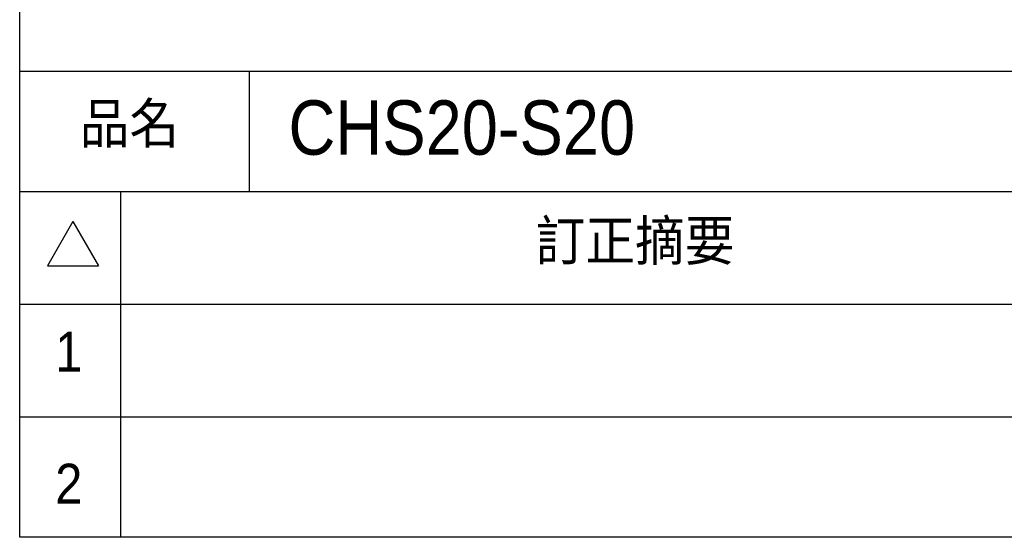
# Model space of a CAD drawing. Header units: millimetres. Extents: x 8 to 292, y 5 to 205.
# Tile 1 of 15: x 8 to 53, y 5 to 29. Entities that reach past the tile are written whole.
import ezdxf

# ---------------------------------------------------------------- set-up
doc = ezdxf.new("R2010")
doc.units = ezdxf.units.MM
for name, color, linetype in [('圖框文字', 7, 'Continuous'), ('圖框線條', 7, 'Continuous'), ('文字', 1, 'Continuous')]:
    doc.layers.add(name, color=color, linetype=linetype)
doc.styles.add('SLDTEXTSTYLE0', font='GOTHIC.TTF', dxfattribs={"width": 0.913})
doc.styles.add('SLDTEXTSTYLE1', font='GOTHIC.TTF', dxfattribs={"width": 0.913, "bigfont": 'bigfont'})

msp = doc.modelspace()

# ---------------------------------------------------------------- linework, layer by layer
at = {"layer": '圖框線條', "color": 133, "linetype": 'Continuous', "true_color": 0x71e1c5}
for p, q in [((7.68664, 5), (7.68664, 205)), ((7.68664, 26.42603), (288.178, 26.42603)), ((291.90934, 5), (7.68664, 5))]:
    msp.add_line(p, q, dxfattribs=at)
at = {"layer": '圖框線條', "color": 60, "linetype": 'Continuous', "true_color": 0xbfff00}
for p, q in [((18.2554, 20.89673), (18.2554, 26.42603)), ((7.68664, 20.89673), (288.178, 20.89673)), ((12.32453, 20.89673), (12.32453, 5)), ((10.13555, 19.51227), (8.9611, 17.47805)), ((10.13555, 19.51227), (11.31001, 17.47805)), ((8.9611, 17.47805), (11.31001, 17.47805)), ((7.68664, 15.71302), (157.42082, 15.71302)), ((7.68664, 10.5293), (157.42082, 10.5293))]:
    msp.add_line(p, q, dxfattribs=at)

# ---------------------------------------------------------------- texts
at = {"layer": '圖框文字', "attachment_point": 1}
for s, insert, char_height, style in [('品名', (10.44699, 24.94393), 1.835626, 'SLDTEXTSTYLE1'), ('訂正摘要', (31.39653, 19.55341), 1.835626, 'SLDTEXTSTYLE1'), ('1', (9.31829, 14.44905), 1.83563, 'SLDTEXTSTYLE0'), ('2', (9.31829, 8.38151), 1.83563, 'SLDTEXTSTYLE0')]:
    msp.add_mtext(s, dxfattribs=dict(at, insert=insert, char_height=char_height, style=style))
at = {"layer": '文字', "color": 0, "insert": (20.03991, 25.08196), "char_height": 2.5, "attachment_point": 1, "style": 'SLDTEXTSTYLE1'}
msp.add_mtext('{\\fPMingLiU|b0|i0|c136|p18;CHS20-S20}', dxfattribs=at)

doc.saveas('drawing.dxf')
